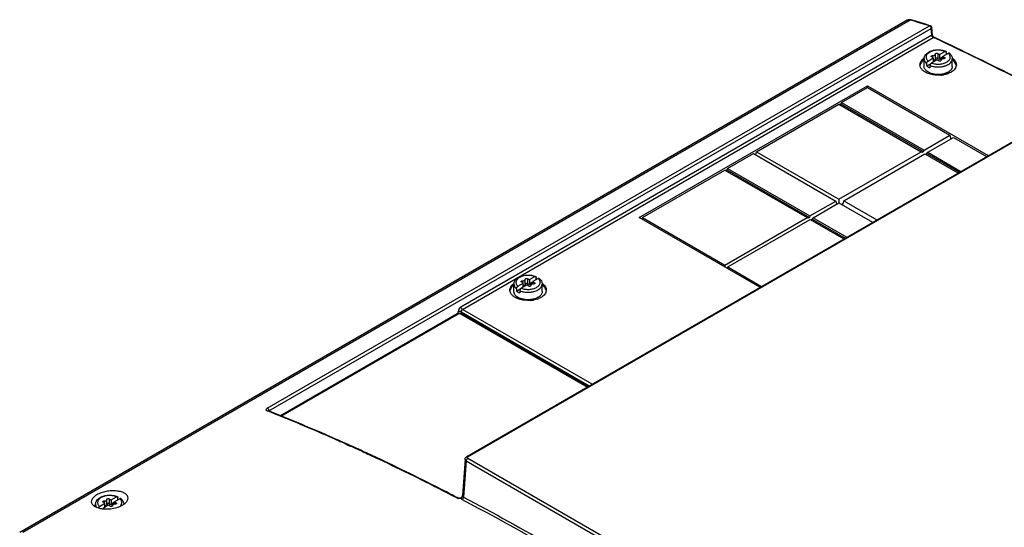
# Model space of a CAD drawing. Header units: millimetres. Extents: x 59 to 456, y 172 to 546.
# Tile 13 of 14: x 73 to 317, y 420 to 546. Entities that reach past the tile are written whole.
import ezdxf

# ---------------------------------------------------------------- set-up
doc = ezdxf.new("R2010")
doc.units = ezdxf.units.MM
doc.header["$LTSCALE"] = 46.725481
doc.layers.get('0').update_dxf_attribs({"linetype": 'CONTINUOUS'})

msp = doc.modelspace()

# ---------------------------------------------------------------- linework, layer by layer
at = {"color": 7, "linetype": 'Continuous'}
for p, q in [((293.12, 546.05), (73.11, 419.02)), ((293.92, 546.09), (73.88, 419.05)), ((134.5, 449.85), (298.7, 544.65)), ((293.12, 546.05), (293.92, 546.09)), ((294.1, 546.04), (293.92, 546.09)), ((298.98, 544.66), (299.25, 544.26)), ((134.91, 449.23), (299.11, 544.03)), ((299.24, 542.33), (182.52, 474.94)), ((299.24, 542.33), (299.11, 544.03)), ((299.4, 542.35), (299.25, 544.26)), ((182.87, 474.34), (299.6, 541.73)), ((299.69, 541.94), (299.69, 541.94)), ((299.45, 537.28), (299.45, 536.88)), ((300.17, 537.68), (300.17, 537.7)), ((300.17, 536.46), (300.17, 537.68)), ((300.73, 537.78), (300.73, 536.55)), ((301.19, 537.58), (302.49, 538.33)), ((303.34, 537.84), (302.04, 537.09)), ((297.34, 534.6), (297.34, 536.48)), ((298, 534.73), (299.08, 535.35)), ((298.34, 535.93), (299.64, 536.69)), ((300.49, 536.2), (299.19, 535.44)), ((301.22, 536.59), (302.04, 537.06)), ((301.52, 536.09), (301.52, 536.08)), ((301.52, 536.08), (301.52, 536.08)), ((301.71, 536.65), (301.71, 536.4)), ((302.38, 536.82), (302.38, 536.52)), ((304.34, 534.6), (304.34, 536.48)), ((183.94, 437.84), (349.34, 533.33)), ((184.19, 437.82), (349.59, 533.31)), ((226.69, 497.12), (283.3, 529.81)), ((283.3, 529.34), (283.3, 529.81)), ((283.3, 529.81), (313.27, 512.51)), ((276.91, 525.64), (283.3, 529.34)), ((283.3, 529.34), (303.74, 517.54)), ((255.8, 513.45), (276.2, 525.23)), ((276.2, 525.23), (296.63, 513.43)), ((276.7, 525.31), (276.38, 525.13)), ((276.91, 525.64), (276.7, 525.31)), ((276.7, 525.31), (297.19, 513.48)), ((276.91, 525.64), (297.34, 513.84)), ((297.34, 513.84), (303.74, 517.54)), ((298.26, 513.31), (304.66, 517.01)), ((303.74, 517.54), (303.96, 516.6)), ((304.66, 517.01), (312.86, 512.27)), ((248.62, 509.31), (255.02, 513.01)), ((255.02, 513.01), (275.46, 501.21)), ((255.61, 512.67), (255.8, 513.45)), ((255.8, 513.45), (276.23, 501.66)), ((276.23, 501.66), (296.63, 513.43)), ((277.44, 501.29), (297.55, 512.9)), ((296.84, 513.27), (296.63, 513.43)), ((297.19, 513.48), (296.84, 513.27)), ((297.34, 513.84), (297.19, 513.48)), ((297.55, 512.9), (305.75, 508.17)), ((297.74, 512.8), (298.05, 512.98)), ((298.05, 512.98), (298.26, 513.31)), ((306.07, 508.35), (298.05, 512.98)), ((298.26, 513.31), (306.46, 508.58)), ((227.51, 497.12), (247.91, 508.9)), ((247.91, 508.9), (268.35, 497.1)), ((248.41, 508.98), (248.1, 508.8)), ((248.62, 509.31), (248.41, 508.98)), ((248.41, 508.98), (268.91, 497.15)), ((248.62, 509.31), (269.06, 497.51)), ((269.06, 497.51), (275.46, 501.21)), ((269.83, 497.06), (276.23, 500.76)), ((275.46, 501.21), (275.65, 500.42)), ((276.23, 501.66), (276.23, 500.76)), ((276.23, 500.76), (284.58, 495.94)), ((276.91, 500.37), (277.26, 500.58)), ((277.18, 500.21), (277.44, 501.29)), ((277.44, 501.29), (285.64, 496.55)), ((277.12, 500.25), (277.2, 500.29)), ((256.66, 479.82), (226.69, 497.12)), ((227.41, 496.71), (227.51, 497.12)), ((227.51, 497.12), (247.95, 485.33)), ((247.95, 485.33), (268.35, 497.1)), ((248.73, 484.88), (269.13, 496.66)), ((268.56, 496.94), (268.35, 497.1)), ((268.91, 497.15), (268.56, 496.94)), ((269.06, 497.51), (268.91, 497.15)), ((269.13, 496.66), (277.47, 491.84)), ((269.63, 496.73), (269.31, 496.55)), ((269.83, 497.06), (269.63, 496.73)), ((269.63, 496.73), (277.79, 492.02)), ((269.83, 497.06), (278.18, 492.25)), ((247.95, 485.33), (247.95, 484.85)), ((248.63, 484.46), (248.73, 484.88)), ((248.73, 484.88), (257.07, 480.06)), ((197.77, 481.43), (197.77, 481.03)), ((198.48, 481.83), (198.48, 481.85)), ((198.48, 480.61), (198.48, 481.83)), ((199.05, 481.93), (199.05, 480.71)), ((199.51, 481.73), (200.81, 482.48)), ((199.54, 480.75), (200.35, 481.21)), ((201.66, 481.99), (200.35, 481.24)), ((200.7, 480.98), (200.7, 480.67)), ((195.66, 478.75), (195.66, 480.63)), ((196.32, 478.88), (197.39, 479.51)), ((196.66, 480.08), (197.96, 480.84)), ((198.81, 480.35), (197.5, 479.59)), ((199.83, 480.25), (199.83, 480.23)), ((199.83, 480.24), (199.83, 480.23)), ((200.03, 480.8), (200.03, 480.55)), ((202.66, 478.75), (202.66, 480.63)), ((181.84, 473.31), (181.84, 473.73)), ((182.54, 473.73), (182.54, 473.31)), ((182.54, 473.73), (214.32, 455.38)), ((215.02, 455.78), (182.87, 474.34)), ((181.61, 473.25), (137.76, 447.94)), ((137.96, 447.85), (181.91, 473.22)), ((182.47, 473.22), (213.85, 455.11)), ((214.02, 455.21), (182.77, 473.25)), ((134.73, 449.2), (134.69, 449.22)), ((134.91, 449.23), (134.91, 449.12)), ((134.68, 449.09), (134.49, 449.17)), ((134.68, 449.09), (134.49, 449.17)), ((134.8, 449.17), (134.73, 449.2)), ((134.8, 449.17), (134.73, 449.2)), ((152.75, 441.49), (152.14, 441.76)), ((152.75, 441.44), (152.15, 441.72)), ((152.8, 441.61), (152.19, 441.88)), ((152.81, 441.56), (152.2, 441.84)), ((155.15, 440.42), (154.33, 440.79)), ((155.15, 440.34), (154.34, 440.72)), ((155.2, 440.53), (154.39, 440.9)), ((155.21, 440.46), (154.4, 440.83)), ((159.21, 438.56), (159.06, 438.63)), ((159.22, 438.47), (159.07, 438.54)), ((159.27, 438.68), (159.12, 438.74)), ((159.28, 438.59), (159.13, 438.66)), ((183.54, 437.25), (182.87, 428.19)), ((183.84, 436.82), (183.54, 437.25)), ((271.64, 386.92), (184.19, 437.41)), ((183.84, 436.82), (183.16, 427.75)), ((183.84, 436.82), (271.29, 386.33)), ((94.75, 427.25), (94.75, 427.27)), ((94.75, 426.03), (94.75, 427.25)), ((95.32, 427.35), (95.32, 426.12)), ((95.77, 427.15), (97.08, 427.9)), ((97.93, 427.41), (96.62, 426.66)), ((181.73, 427.62), (181.73, 427.62)), ((182.87, 428.19), (182.85, 428.09)), ((182.87, 428.19), (182.87, 428.19)), ((91.93, 425.51), (91.93, 426.05)), ((92.92, 425.5), (94.23, 426.26)), ((95.08, 425.77), (93.77, 425.01)), ((94.03, 426.85), (94.03, 426.45)), ((95.81, 426.16), (96.62, 426.63)), ((96.1, 425.66), (96.1, 425.65)), ((96.1, 425.65), (96.1, 425.65)), ((96.3, 426.22), (96.3, 425.97)), ((96.97, 426.39), (96.97, 426.09))]:
    msp.add_line(p, q, dxfattribs=at)
for points in [[(294.13, 546.13), (293.9, 546.18), (293.44, 546.17), (293.12, 546.05)], [(298.9, 544.7), (297.48, 545.13), (295.59, 545.7), (294.13, 546.13)], [(299.69, 541.94), (299.62, 541.98), (299.43, 542.23), (299.4, 542.35)], [(182.64, 427.62), (182.61, 427.6), (182.14, 427.53), (181.73, 427.62)], [(182.85, 428.09), (182.64, 427.61), (182.64, 427.61)]]:
    msp.add_lwpolyline(points, dxfattribs=at)
for centre, radius, start, end in [((198.23, 219.14), 340.66, 72.848, 73.6559), ((298.55, 544.29), 0.392, 63.5036, 68.743), ((298.75, 544.22), 0.5, 62.8637, 72.8446), ((299.14, 542.52), 0.909, 299.9909, 302.4893), ((299.19, 542.44), 0.812, 302.4251, 307.8037), ((297.91, 534.59), 1.57, 164.9729, 169.7008), ((299.44, 533.3), 3.61, 122.8316, 128.2744), ((298.51, 536.48), 1.16, 179.6415, 180.0007), ((301.42, 536.08), 0.0994, 359.1581, 359.9738), ((300.99, 539.59), 5.12, 282.749, 286.1234), ((301.65, 537.93), 3.33, 299.4507, 299.9991), ((302.32, 533.4), 3.48, 51.6292, 54.8875), ((300.89, 539.73), 7.32, 275.0651, 281.6204), ((301.03, 537.56), 4.96, 284.2503, 286.3962), ((301.32, 538.1), 5.63, 288.7823, 292.5153), ((196.23, 478.74), 1.57, 164.9729, 169.7008), ((197.76, 477.45), 3.61, 122.8316, 128.2744), ((196.82, 480.63), 1.16, 179.6415, 180.0007), ((199.74, 480.23), 0.0994, 359.1581, 359.9738), ((199.97, 482.08), 3.33, 299.4507, 299.9991), ((200.64, 477.55), 3.48, 51.6292, 54.8875), ((199.2, 483.88), 7.32, 275.0651, 281.6204), ((199.35, 481.71), 4.96, 284.2503, 286.3962), ((199.64, 482.25), 5.63, 288.7823, 292.5153), ((134.65, 448.99), 0.224, 68.4773, 78.7528), ((134.36, 449.21), 0.542, 1.7956, 7.2275), ((-44.4, -1.26), 484.67, 65.7922, 65.9974), ((-44.04, -0.98), 484.39, 65.8168, 66.0221), ((-46.71, -6.39), 490.29, 65.3793, 65.6873), ((-46.98, -7.48), 491.53, 65.2094, 65.7114), ((-48.35, -9.97), 494.23, 65.1856, 65.3794), ((182.12, 428.97), 1.53, 253.38, 259.6136), ((93.85, 423.1), 3.31, 125.9913, 130.9052), ((93.09, 426.05), 1.16, 179.6415, 180.0007), ((94.48, 432.23), 7.36, 261.5351, 264.2047), ((95.14, 428.59), 3.83, 249.1244, 252.0908), ((96, 425.65), 0.0994, 359.1581, 359.9738), ((97.43, 426.05), 1.5, 0.0003, 2.3028)]:
    msp.add_arc(centre, radius, start, end, dxfattribs=at)
for centre, major_axis, ratio, start_param, end_param in [((301.34, 549.58), (-0.49, 22.11), 0.022659, -4.139271, -4.085326), ((300.84, 518.18), (-2.44, 110.57), 0.022659, -1.394968, -1.389891), ((300.84, 518.18), (-2.44, 110.57), 0.022659, 1.414735, 1.420045), ((300.84, 518.18), (2.51, 107.71), 0.022657, 1.416106, 1.421416), ((298.96, 548.2), (-0.49, 22.11), 0.022659, -2.171614, -2.11907), ((302.72, 548.79), (0.5, 21.54), 0.022657, -4.1379, -4.103816), ((199.66, 493.73), (-0.49, 22.11), 0.022659, -4.139271, -4.085326), ((201.04, 492.94), (0.5, 21.54), 0.022657, -4.1379, -4.103816), ((199.16, 462.33), (-2.44, 110.57), 0.022659, -1.394968, -1.389891), ((199.16, 462.33), (-2.44, 110.57), 0.022659, 1.414735, 1.420045), ((199.16, 462.33), (2.51, 107.71), 0.022657, 1.416106, 1.421416), ((197.28, 492.36), (-0.49, 22.11), 0.022659, -2.171614, -2.11907), ((95.43, 407.75), (-2.44, 110.57), 0.022659, -1.394968, -1.389891), ((93.55, 437.77), (-0.49, 22.11), 0.022659, -2.171614, -2.11907), ((95.93, 439.15), (-0.49, 22.11), 0.022659, -4.139271, -4.085326), ((97.31, 438.36), (0.5, 21.54), 0.022657, -4.1379, -4.103816)]:
    msp.add_ellipse(centre, major_axis=major_axis, ratio=ratio, start_param=start_param, end_param=end_param, dxfattribs=at)
for points, knots in [([(294.13, 546.13), (294.11, 546.14), (294.04, 546.15), (293.97, 546.12), (293.92, 546.09)], [0, 0, 0, 0, 0.218355, 1, 1, 1, 1]), ([(298.7, 544.65), (298.71, 544.67), (298.78, 544.7), (298.85, 544.71), (298.9, 544.7)], [0, 0, 0, 0, 0.293174, 1, 1, 1, 1]), ([(298.73, 544.64), (298.75, 544.63), (298.86, 544.56), (298.94, 544.46), (298.99, 544.38)], [0, 0, 0, 0, 0.225973, 1, 1, 1, 1]), ([(299.11, 544.03), (299.13, 544.04), (299.21, 544.1), (299.26, 544.19), (299.25, 544.26)], [0, 0, 0, 0, 0.290505, 1, 1, 1, 1]), ([(299.24, 542.33), (299.24, 542.31), (299.25, 542.24), (299.27, 542.16), (299.29, 542.11)], [0, 0, 0, 0, 0.221816, 1, 1, 1, 1]), ([(299.4, 542.35), (299.4, 542.37), (299.39, 542.4), (299.33, 542.38), (299.31, 542.37), (299.29, 542.36)], [0, 0, 0, 0, 0.327509, 0.571321, 1, 1, 1, 1]), ([(299.35, 542.13), (299.34, 542.15), (299.31, 542.22), (299.29, 542.3), (299.29, 542.36)], [0, 0, 0, 0, 0.265224, 1, 1, 1, 1]), ([(299.69, 541.79), (299.66, 541.81), (299.52, 541.89), (299.4, 542.02), (299.35, 542.13)], [0, 0, 0, 0, 0.236694, 1, 1, 1, 1]), ([(299.69, 541.94), (302.62, 540.55), (314.26, 534.95), (325.79, 529.15), (334.35, 524.68)], [0, 0, 0, 0, 0.251974, 1, 1, 1, 1]), ([(299.69, 541.94), (299.71, 541.93), (299.77, 541.88), (299.72, 541.82), (299.69, 541.79)], [0, 0, 0, 0, 0.420036, 1, 1, 1, 1]), ([(334.21, 524.6), (331.39, 526.07), (319.96, 531.97), (308.42, 537.64), (299.69, 541.79)], [0, 0, 0, 0, 0.248028, 1, 1, 1, 1]), ([(297.34, 536.48), (297.34, 536.56), (297.35, 536.73), (297.42, 536.98), (297.52, 537.21), (297.7, 537.51), (298.02, 537.85), (298.33, 538.06), (298.5, 538.15)], [0, 0, 0, 0, 0.118068, 0.23662, 0.356448, 0.478243, 0.730636, 1, 1, 1, 1]), ([(298.74, 538.13), (298.63, 538.06), (298.46, 537.95), (298.26, 537.78), (298.1, 537.61), (297.95, 537.38), (297.84, 537.08), (297.83, 536.77), (297.92, 536.47), (298.09, 536.18), (298.25, 536.01), (298.34, 535.93)], [0, 0, 0, 0, 0.149812, 0.219578, 0.285956, 0.409334, 0.523428, 0.633605, 0.746257, 0.867106, 1, 1, 1, 1]), ([(298.5, 538.15), (298.8, 538.32), (299.3, 538.51), (300, 538.66), (300.56, 538.71), (301.13, 538.71), (301.86, 538.64), (302.4, 538.5), (302.73, 538.37)], [0, 0, 0, 0, 0.236625, 0.363002, 0.492494, 0.623056, 0.752535, 1, 1, 1, 1]), ([(302.49, 538.33), (302.2, 538.45), (301.55, 538.6), (300.56, 538.64), (299.74, 538.52), (299.14, 538.33), (298.87, 538.2), (298.74, 538.13)], [0, 0, 0, 0, 0.248082, 0.510267, 0.766868, 0.887357, 1, 1, 1, 1]), ([(299.14, 537.1), (299.14, 537.12), (299.14, 537.14), (299.16, 537.17), (299.19, 537.2), (299.21, 537.22), (299.23, 537.23)], [0, 0, 0, 0, 0.217777, 0.450899, 0.710302, 1, 1, 1, 1]), ([(299.3, 536.95), (299.27, 536.96), (299.23, 536.98), (299.18, 537.01), (299.15, 537.05), (299.14, 537.09), (299.14, 537.1)], [0, 0, 0, 0, 0.302894, 0.568652, 0.796839, 1, 1, 1, 1]), ([(299.23, 537.23), (299.26, 537.24), (299.33, 537.27), (299.41, 537.28), (299.45, 537.28)], [0, 0, 0, 0, 0.474453, 1, 1, 1, 1]), ([(299.45, 537.28), (299.54, 537.28), (299.71, 537.29), (299.92, 537.36), (300.04, 537.45), (300.11, 537.52), (300.16, 537.6), (300.17, 537.65), (300.17, 537.68)], [0, 0, 0, 0, 0.305894, 0.582933, 0.704095, 0.812324, 0.909454, 1, 1, 1, 1]), ([(300.17, 537.7), (300.17, 537.71), (300.17, 537.73), (300.19, 537.76), (300.22, 537.79), (300.24, 537.81), (300.25, 537.82)], [0, 0, 0, 0, 0.217787, 0.450978, 0.710339, 1, 1, 1, 1]), ([(300.25, 537.82), (300.29, 537.84), (300.37, 537.87), (300.51, 537.87), (300.63, 537.85), (300.7, 537.81), (300.73, 537.78)], [0, 0, 0, 0, 0.247611, 0.52097, 0.782437, 1, 1, 1, 1]), ([(300.73, 537.78), (300.78, 537.72), (300.93, 537.63), (301.1, 537.59), (301.19, 537.58)], [0, 0, 0, 0, 0.45555, 1, 1, 1, 1]), ([(302.49, 538.33), (302.52, 538.34), (302.56, 538.36), (302.62, 538.38), (302.68, 538.38), (302.72, 538.38), (302.73, 538.37)], [0, 0, 0, 0, 0.284308, 0.543258, 0.77946, 1, 1, 1, 1]), ([(302.73, 538.37), (302.75, 538.36), (302.79, 538.34), (302.83, 538.28), (302.86, 538.21), (302.86, 538.16), (302.87, 538.13)], [0, 0, 0, 0, 0.220143, 0.452134, 0.709929, 1, 1, 1, 1]), ([(302.94, 535.65), (303.06, 535.72), (303.22, 535.83), (303.42, 536), (303.58, 536.17), (303.73, 536.4), (303.84, 536.7), (303.85, 537.01), (303.77, 537.31), (303.59, 537.6), (303.43, 537.76), (303.34, 537.84)], [0, 0, 0, 0, 0.149812, 0.219578, 0.285956, 0.409334, 0.523428, 0.633605, 0.746257, 0.867106, 1, 1, 1, 1]), ([(303.62, 537.86), (303.6, 537.87), (303.56, 537.89), (303.49, 537.9), (303.42, 537.88), (303.37, 537.86), (303.34, 537.84)], [0, 0, 0, 0, 0.215791, 0.445388, 0.704682, 1, 1, 1, 1]), ([(303.62, 537.86), (303.73, 537.77), (303.93, 537.57), (304.16, 537.24), (304.31, 536.87), (304.34, 536.61), (304.34, 536.48)], [0, 0, 0, 0, 0.261951, 0.513325, 0.758153, 1, 1, 1, 1]), ([(296.33, 534.98), (296.33, 535.26), (296.5, 535.88), (296.94, 536.34), (297.2, 536.54)], [0, 0, 0, 0, 0.462251, 1, 1, 1, 1]), ([(298.35, 532.84), (298.06, 532.95), (297.53, 533.2), (296.88, 533.71), (296.45, 534.31), (296.34, 534.76), (296.33, 534.98)], [0, 0, 0, 0, 0.299202, 0.562998, 0.792699, 1, 1, 1, 1]), ([(297.21, 536.13), (297.1, 536.05), (296.75, 535.74), (296.48, 535.33), (296.39, 535)], [0, 0, 0, 0, 0.277055, 1, 1, 1, 1]), ([(297.34, 536.49), (297.34, 536.38), (297.37, 536.17), (297.5, 535.86), (297.71, 535.56), (297.89, 535.39), (297.99, 535.31)], [0, 0, 0, 0, 0.227296, 0.464733, 0.720597, 1, 1, 1, 1]), ([(297.99, 535.31), (297.98, 535.37), (298, 535.49), (298.08, 535.67), (298.19, 535.82), (298.29, 535.9), (298.34, 535.93)], [0, 0, 0, 0, 0.239452, 0.502642, 0.764076, 1, 1, 1, 1]), ([(298, 534.73), (298.11, 534.64), (298.37, 534.46), (298.65, 534.33), (298.8, 534.27)], [0, 0, 0, 0, 0.479659, 1, 1, 1, 1]), ([(299.19, 535.44), (299.14, 535.41), (299.04, 535.33), (298.92, 535.18), (298.84, 535.01), (298.82, 534.89), (298.82, 534.83)], [0, 0, 0, 0, 0.237506, 0.500589, 0.763686, 1, 1, 1, 1]), ([(298.82, 534.83), (299.06, 534.73), (299.59, 534.57), (300.42, 534.45), (301.28, 534.45), (301.84, 534.54), (302.12, 534.6)], [0, 0, 0, 0, 0.237599, 0.490086, 0.747696, 1, 1, 1, 1]), ([(299.19, 535.44), (299.48, 535.33), (300.13, 535.17), (301.12, 535.13), (301.94, 535.25), (302.54, 535.45), (302.81, 535.58), (302.94, 535.65)], [0, 0, 0, 0, 0.248082, 0.510267, 0.766868, 0.887357, 1, 1, 1, 1]), ([(299.64, 536.69), (299.62, 536.75), (299.54, 536.83), (299.42, 536.91), (299.34, 536.94), (299.3, 536.95)], [0, 0, 0, 0, 0.441885, 0.707388, 1, 1, 1, 1]), ([(300.17, 536.46), (300.17, 536.43), (300.16, 536.39), (300.13, 536.32), (300.08, 536.26), (300, 536.19), (299.85, 536.11), (299.72, 536.08), (299.65, 536.07)], [0, 0, 0, 0, 0.095241, 0.195251, 0.303646, 0.422621, 0.69305, 1, 1, 1, 1]), ([(300.25, 536.59), (300.24, 536.59), (300.22, 536.57), (300.19, 536.54), (300.17, 536.51), (300.17, 536.48), (300.17, 536.47)], [0, 0, 0, 0, 0.289378, 0.54881, 0.782211, 1, 1, 1, 1]), ([(300.73, 536.55), (300.7, 536.58), (300.63, 536.62), (300.51, 536.65), (300.37, 536.64), (300.29, 536.61), (300.25, 536.59)], [0, 0, 0, 0, 0.217563, 0.47903, 0.752389, 1, 1, 1, 1]), ([(300.95, 536), (300.9, 536.05), (300.75, 536.14), (300.58, 536.19), (300.49, 536.2)], [0, 0, 0, 0, 0.45555, 1, 1, 1, 1]), ([(301.71, 536.4), (301.62, 536.37), (301.44, 536.34), (301.17, 536.35), (300.92, 536.41), (300.78, 536.5), (300.73, 536.55)], [0, 0, 0, 0, 0.26169, 0.533718, 0.787188, 1, 1, 1, 1]), ([(301.43, 535.96), (301.39, 535.94), (301.31, 535.91), (301.17, 535.9), (301.05, 535.93), (300.98, 535.97), (300.95, 536)], [0, 0, 0, 0, 0.247611, 0.52097, 0.782437, 1, 1, 1, 1]), ([(301.22, 536.59), (301.31, 536.59), (301.47, 536.59), (301.63, 536.62), (301.71, 536.65)], [0, 0, 0, 0, 0.511346, 1, 1, 1, 1]), ([(301.52, 536.08), (301.52, 536.07), (301.51, 536.04), (301.49, 536.01), (301.46, 535.98), (301.44, 535.96), (301.43, 535.96)], [0, 0, 0, 0, 0.217789, 0.45119, 0.710622, 1, 1, 1, 1]), ([(302.23, 536.5), (302.14, 536.5), (301.97, 536.48), (301.76, 536.41), (301.64, 536.33), (301.57, 536.26), (301.53, 536.18), (301.52, 536.12), (301.52, 536.09)], [0, 0, 0, 0, 0.305894, 0.582933, 0.704095, 0.812324, 0.909454, 1, 1, 1, 1]), ([(301.71, 536.65), (301.76, 536.67), (301.87, 536.68), (301.98, 536.66), (302.04, 536.64)], [0, 0, 0, 0, 0.502585, 1, 1, 1, 1]), ([(301.82, 536.43), (301.81, 536.42), (301.77, 536.42), (301.74, 536.41), (301.71, 536.4)], [0, 0, 0, 0, 0.258109, 1, 1, 1, 1]), ([(302.04, 537.09), (302.06, 537.03), (302.14, 536.94), (302.26, 536.87), (302.34, 536.84), (302.38, 536.82)], [0, 0, 0, 0, 0.441885, 0.707388, 1, 1, 1, 1]), ([(302.45, 536.55), (302.42, 536.53), (302.35, 536.5), (302.27, 536.5), (302.23, 536.5)], [0, 0, 0, 0, 0.474453, 1, 1, 1, 1]), ([(302.38, 536.82), (302.41, 536.82), (302.45, 536.8), (302.5, 536.76), (302.53, 536.72), (302.54, 536.69), (302.54, 536.67)], [0, 0, 0, 0, 0.302894, 0.568652, 0.796839, 1, 1, 1, 1]), ([(302.41, 534.67), (302.49, 534.7), (302.79, 534.79), (303.08, 534.92), (303.29, 535.03)], [0, 0, 0, 0, 0.261611, 1, 1, 1, 1]), ([(302.54, 536.67), (302.54, 536.66), (302.54, 536.64), (302.52, 536.6), (302.49, 536.57), (302.47, 536.56), (302.45, 536.55)], [0, 0, 0, 0, 0.217777, 0.450899, 0.710302, 1, 1, 1, 1]), ([(303.32, 535.05), (303.47, 535.14), (303.75, 535.33), (304.08, 535.68), (304.26, 536.01), (304.33, 536.28), (304.34, 536.41), (304.34, 536.48)], [0, 0, 0, 0, 0.289591, 0.548631, 0.781637, 0.891838, 1, 1, 1, 1]), ([(305.35, 534.98), (305.34, 534.63), (305.03, 533.86), (304.4, 533.38), (304.03, 533.17)], [0, 0, 0, 0, 0.449551, 1, 1, 1, 1]), ([(304.48, 536.55), (304.74, 536.34), (305.18, 535.89), (305.35, 535.26), (305.35, 534.98)], [0, 0, 0, 0, 0.537594, 1, 1, 1, 1]), ([(305.31, 534.93), (305.28, 535.04), (305.12, 535.51), (304.78, 535.9), (304.48, 536.13)], [0, 0, 0, 0, 0.228897, 1, 1, 1, 1]), ([(302.25, 532.75), (301.98, 532.68), (301.42, 532.59), (300.56, 532.57), (299.72, 532.67), (298.94, 532.88), (298.28, 533.19), (297.83, 533.54), (297.58, 533.86), (297.44, 534.1), (297.36, 534.35), (297.34, 534.52), (297.34, 534.6)], [0, 0, 0, 0, 0.144474, 0.292988, 0.43951, 0.578262, 0.704524, 0.815599, 0.865614, 0.912428, 0.956855, 1, 1, 1, 1]), ([(301.53, 532.44), (301.26, 532.41), (300.18, 532.38), (299.1, 532.55), (298.35, 532.84)], [0, 0, 0, 0, 0.257891, 1, 1, 1, 1]), ([(303.13, 532.77), (303.07, 532.75), (302.81, 532.66), (302.56, 532.6), (302.36, 532.56)], [0, 0, 0, 0, 0.244881, 1, 1, 1, 1]), ([(303.32, 533.17), (303.25, 533.13), (302.97, 532.98), (302.66, 532.87), (302.43, 532.8)], [0, 0, 0, 0, 0.23772, 1, 1, 1, 1]), ([(303.78, 533.51), (303.75, 533.48), (303.6, 533.35), (303.44, 533.25), (303.32, 533.17)], [0, 0, 0, 0, 0.239287, 1, 1, 1, 1]), ([(304.03, 533.17), (303.99, 533.14), (303.8, 533.04), (303.62, 532.96), (303.47, 532.9)], [0, 0, 0, 0, 0.242555, 1, 1, 1, 1]), ([(304.34, 534.6), (304.34, 534.5), (304.32, 534.31), (304.21, 534.02), (304.03, 533.75), (303.87, 533.58), (303.78, 533.51)], [0, 0, 0, 0, 0.229782, 0.468542, 0.723664, 1, 1, 1, 1]), ([(195.66, 480.63), (195.66, 480.72), (195.67, 480.88), (195.74, 481.13), (195.84, 481.37), (196.02, 481.67), (196.34, 482), (196.65, 482.21), (196.82, 482.31)], [0, 0, 0, 0, 0.118068, 0.23662, 0.356448, 0.478243, 0.730636, 1, 1, 1, 1]), ([(197.06, 482.28), (196.94, 482.21), (196.78, 482.1), (196.58, 481.93), (196.42, 481.76), (196.27, 481.53), (196.16, 481.23), (196.15, 480.92), (196.23, 480.62), (196.41, 480.33), (196.57, 480.16), (196.66, 480.08)], [0, 0, 0, 0, 0.149812, 0.219578, 0.285956, 0.409334, 0.523428, 0.633605, 0.746257, 0.867106, 1, 1, 1, 1]), ([(196.82, 482.31), (197.12, 482.47), (197.62, 482.67), (198.32, 482.81), (198.88, 482.87), (199.44, 482.87), (200.18, 482.79), (200.72, 482.65), (201.05, 482.52)], [0, 0, 0, 0, 0.236625, 0.363002, 0.492494, 0.623056, 0.752535, 1, 1, 1, 1]), ([(200.81, 482.48), (200.52, 482.6), (199.87, 482.76), (198.88, 482.8), (198.06, 482.67), (197.46, 482.48), (197.19, 482.35), (197.06, 482.28)], [0, 0, 0, 0, 0.248082, 0.510267, 0.766868, 0.887357, 1, 1, 1, 1]), ([(197.46, 481.26), (197.46, 481.27), (197.46, 481.29), (197.48, 481.32), (197.51, 481.35), (197.53, 481.37), (197.55, 481.38)], [0, 0, 0, 0, 0.217777, 0.450899, 0.710302, 1, 1, 1, 1]), ([(197.62, 481.1), (197.59, 481.11), (197.55, 481.13), (197.5, 481.16), (197.47, 481.21), (197.46, 481.24), (197.46, 481.26)], [0, 0, 0, 0, 0.302894, 0.568652, 0.796839, 1, 1, 1, 1]), ([(197.55, 481.38), (197.58, 481.4), (197.65, 481.42), (197.73, 481.43), (197.77, 481.43)], [0, 0, 0, 0, 0.474453, 1, 1, 1, 1]), ([(197.96, 480.84), (197.94, 480.9), (197.86, 480.98), (197.74, 481.06), (197.66, 481.09), (197.62, 481.1)], [0, 0, 0, 0, 0.441885, 0.707388, 1, 1, 1, 1]), ([(197.77, 481.43), (197.86, 481.43), (198.03, 481.45), (198.24, 481.52), (198.36, 481.6), (198.43, 481.67), (198.47, 481.75), (198.48, 481.81), (198.48, 481.83)], [0, 0, 0, 0, 0.305894, 0.582933, 0.704095, 0.812324, 0.909454, 1, 1, 1, 1]), ([(198.48, 481.85), (198.48, 481.86), (198.49, 481.88), (198.51, 481.92), (198.53, 481.95), (198.56, 481.96), (198.57, 481.97)], [0, 0, 0, 0, 0.217787, 0.450978, 0.710339, 1, 1, 1, 1]), ([(198.57, 481.97), (198.61, 481.99), (198.69, 482.02), (198.83, 482.03), (198.95, 482), (199.02, 481.96), (199.05, 481.93)], [0, 0, 0, 0, 0.247611, 0.52097, 0.782437, 1, 1, 1, 1]), ([(199.05, 481.93), (199.1, 481.88), (199.25, 481.78), (199.42, 481.74), (199.51, 481.73)], [0, 0, 0, 0, 0.45555, 1, 1, 1, 1]), ([(200.35, 481.24), (200.38, 481.18), (200.45, 481.1), (200.58, 481.02), (200.66, 480.99), (200.7, 480.98)], [0, 0, 0, 0, 0.441885, 0.707388, 1, 1, 1, 1]), ([(200.7, 480.98), (200.73, 480.97), (200.77, 480.95), (200.82, 480.92), (200.85, 480.87), (200.86, 480.84), (200.86, 480.82)], [0, 0, 0, 0, 0.302894, 0.568652, 0.796839, 1, 1, 1, 1]), ([(200.81, 482.48), (200.83, 482.5), (200.87, 482.52), (200.94, 482.53), (201, 482.54), (201.03, 482.53), (201.05, 482.52)], [0, 0, 0, 0, 0.284308, 0.543258, 0.77946, 1, 1, 1, 1]), ([(201.05, 482.52), (201.07, 482.51), (201.11, 482.49), (201.15, 482.43), (201.18, 482.36), (201.18, 482.31), (201.18, 482.28)], [0, 0, 0, 0, 0.220143, 0.452134, 0.709929, 1, 1, 1, 1]), ([(201.26, 479.8), (201.37, 479.87), (201.54, 479.98), (201.74, 480.15), (201.9, 480.32), (202.05, 480.55), (202.16, 480.85), (202.17, 481.16), (202.08, 481.46), (201.91, 481.75), (201.75, 481.92), (201.66, 481.99)], [0, 0, 0, 0, 0.149812, 0.219578, 0.285956, 0.409334, 0.523428, 0.633605, 0.746257, 0.867106, 1, 1, 1, 1]), ([(201.94, 482.01), (201.92, 482.02), (201.88, 482.04), (201.81, 482.05), (201.74, 482.03), (201.69, 482.01), (201.66, 481.99)], [0, 0, 0, 0, 0.215791, 0.445388, 0.704682, 1, 1, 1, 1]), ([(201.94, 482.01), (202.05, 481.92), (202.24, 481.73), (202.48, 481.39), (202.62, 481.02), (202.66, 480.76), (202.66, 480.63)], [0, 0, 0, 0, 0.261951, 0.513325, 0.758153, 1, 1, 1, 1]), ([(194.65, 479.13), (194.64, 479.41), (194.82, 480.04), (195.26, 480.49), (195.52, 480.7)], [0, 0, 0, 0, 0.462251, 1, 1, 1, 1]), ([(196.67, 476.99), (196.38, 477.1), (195.85, 477.36), (195.2, 477.86), (194.77, 478.46), (194.66, 478.92), (194.65, 479.13)], [0, 0, 0, 0, 0.299202, 0.562998, 0.792699, 1, 1, 1, 1]), ([(195.52, 480.29), (195.42, 480.2), (195.07, 479.89), (194.8, 479.48), (194.71, 479.15)], [0, 0, 0, 0, 0.277055, 1, 1, 1, 1]), ([(195.66, 480.64), (195.66, 480.53), (195.69, 480.32), (195.82, 480.01), (196.02, 479.72), (196.2, 479.54), (196.3, 479.46)], [0, 0, 0, 0, 0.227296, 0.464733, 0.720597, 1, 1, 1, 1]), ([(200.57, 476.9), (200.3, 476.84), (199.73, 476.74), (198.88, 476.72), (198.04, 476.82), (197.26, 477.03), (196.6, 477.35), (196.15, 477.69), (195.9, 478.01), (195.76, 478.25), (195.68, 478.5), (195.66, 478.67), (195.66, 478.75)], [0, 0, 0, 0, 0.144474, 0.292988, 0.43951, 0.578262, 0.704524, 0.815599, 0.865614, 0.912428, 0.956855, 1, 1, 1, 1]), ([(196.3, 479.46), (196.3, 479.52), (196.32, 479.65), (196.4, 479.82), (196.51, 479.98), (196.61, 480.06), (196.66, 480.08)], [0, 0, 0, 0, 0.239452, 0.502642, 0.764076, 1, 1, 1, 1]), ([(196.32, 478.88), (196.43, 478.79), (196.69, 478.62), (196.97, 478.48), (197.12, 478.42)], [0, 0, 0, 0, 0.479659, 1, 1, 1, 1]), ([(197.5, 479.59), (197.45, 479.57), (197.36, 479.49), (197.24, 479.34), (197.16, 479.16), (197.14, 479.04), (197.13, 478.98)], [0, 0, 0, 0, 0.237506, 0.500589, 0.763686, 1, 1, 1, 1]), ([(197.13, 478.98), (197.31, 478.91), (197.67, 478.79), (198.23, 478.67), (198.83, 478.61), (199.43, 478.61), (200.03, 478.66), (200.6, 478.78), (201.13, 478.95), (201.46, 479.1), (201.61, 479.19)], [0, 0, 0, 0, 0.120119, 0.246533, 0.376956, 0.508826, 0.639497, 0.766401, 0.887201, 1, 1, 1, 1]), ([(197.5, 479.59), (197.8, 479.48), (198.45, 479.32), (199.44, 479.28), (200.26, 479.41), (200.86, 479.6), (201.13, 479.73), (201.26, 479.8)], [0, 0, 0, 0, 0.248082, 0.510267, 0.766868, 0.887357, 1, 1, 1, 1]), ([(198.48, 480.61), (198.48, 480.59), (198.48, 480.54), (198.45, 480.48), (198.4, 480.42), (198.32, 480.34), (198.17, 480.26), (198.04, 480.23), (197.97, 480.22)], [0, 0, 0, 0, 0.095241, 0.195251, 0.303646, 0.422621, 0.69305, 1, 1, 1, 1]), ([(198.57, 480.75), (198.56, 480.74), (198.53, 480.72), (198.51, 480.69), (198.49, 480.66), (198.48, 480.64), (198.48, 480.63)], [0, 0, 0, 0, 0.289378, 0.54881, 0.782211, 1, 1, 1, 1]), ([(199.05, 480.71), (199.02, 480.73), (198.95, 480.77), (198.83, 480.8), (198.69, 480.79), (198.61, 480.77), (198.57, 480.75)], [0, 0, 0, 0, 0.217563, 0.47903, 0.752389, 1, 1, 1, 1]), ([(199.27, 480.15), (199.22, 480.2), (199.07, 480.3), (198.9, 480.34), (198.81, 480.35)], [0, 0, 0, 0, 0.45555, 1, 1, 1, 1]), ([(200.03, 480.55), (199.94, 480.52), (199.76, 480.49), (199.49, 480.5), (199.24, 480.56), (199.1, 480.65), (199.05, 480.71)], [0, 0, 0, 0, 0.26169, 0.533718, 0.787188, 1, 1, 1, 1]), ([(199.75, 480.11), (199.71, 480.09), (199.63, 480.06), (199.49, 480.05), (199.37, 480.08), (199.3, 480.12), (199.27, 480.15)], [0, 0, 0, 0, 0.247611, 0.52097, 0.782437, 1, 1, 1, 1]), ([(199.54, 480.75), (199.63, 480.74), (199.79, 480.74), (199.95, 480.77), (200.03, 480.8)], [0, 0, 0, 0, 0.511346, 1, 1, 1, 1]), ([(199.83, 480.23), (199.83, 480.22), (199.83, 480.19), (199.81, 480.16), (199.78, 480.13), (199.76, 480.12), (199.75, 480.11)], [0, 0, 0, 0, 0.217789, 0.45119, 0.710622, 1, 1, 1, 1]), ([(200.55, 480.65), (200.46, 480.65), (200.29, 480.63), (200.08, 480.56), (199.96, 480.48), (199.89, 480.41), (199.84, 480.33), (199.83, 480.27), (199.83, 480.25)], [0, 0, 0, 0, 0.305894, 0.582933, 0.704095, 0.812324, 0.909454, 1, 1, 1, 1]), ([(200.03, 480.8), (200.08, 480.82), (200.19, 480.83), (200.3, 480.81), (200.35, 480.79)], [0, 0, 0, 0, 0.502585, 1, 1, 1, 1]), ([(200.14, 480.58), (200.13, 480.58), (200.09, 480.57), (200.05, 480.56), (200.03, 480.55)], [0, 0, 0, 0, 0.258109, 1, 1, 1, 1]), ([(200.77, 480.7), (200.74, 480.68), (200.67, 480.66), (200.59, 480.65), (200.55, 480.65)], [0, 0, 0, 0, 0.474453, 1, 1, 1, 1]), ([(200.86, 480.82), (200.86, 480.81), (200.86, 480.79), (200.84, 480.75), (200.81, 480.72), (200.78, 480.71), (200.77, 480.7)], [0, 0, 0, 0, 0.217777, 0.450899, 0.710302, 1, 1, 1, 1]), ([(201.63, 479.2), (201.79, 479.29), (202.07, 479.48), (202.4, 479.83), (202.58, 480.16), (202.65, 480.43), (202.66, 480.57), (202.66, 480.63)], [0, 0, 0, 0, 0.289591, 0.548631, 0.781637, 0.891838, 1, 1, 1, 1]), ([(202.66, 478.75), (202.66, 478.66), (202.63, 478.46), (202.52, 478.17), (202.34, 477.9), (202.19, 477.74), (202.1, 477.66)], [0, 0, 0, 0, 0.229782, 0.468542, 0.723664, 1, 1, 1, 1]), ([(203.67, 479.13), (203.66, 478.78), (203.35, 478.02), (202.72, 477.53), (202.35, 477.32)], [0, 0, 0, 0, 0.449551, 1, 1, 1, 1]), ([(202.8, 480.7), (203.06, 480.49), (203.5, 480.04), (203.67, 479.41), (203.67, 479.13)], [0, 0, 0, 0, 0.537594, 1, 1, 1, 1]), ([(203.62, 479.08), (203.6, 479.19), (203.44, 479.66), (203.09, 480.05), (202.8, 480.28)], [0, 0, 0, 0, 0.228897, 1, 1, 1, 1]), ([(199.85, 476.59), (199.57, 476.56), (198.5, 476.53), (197.41, 476.71), (196.67, 476.99)], [0, 0, 0, 0, 0.257891, 1, 1, 1, 1]), ([(201.45, 476.92), (201.39, 476.9), (201.13, 476.82), (200.88, 476.75), (200.68, 476.71)], [0, 0, 0, 0, 0.244881, 1, 1, 1, 1]), ([(201.63, 477.32), (201.57, 477.29), (201.29, 477.14), (200.98, 477.02), (200.75, 476.95)], [0, 0, 0, 0, 0.23772, 1, 1, 1, 1]), ([(202.1, 477.66), (202.07, 477.63), (201.92, 477.5), (201.76, 477.4), (201.63, 477.32)], [0, 0, 0, 0, 0.239287, 1, 1, 1, 1]), ([(202.35, 477.32), (202.3, 477.3), (202.12, 477.2), (201.94, 477.11), (201.79, 477.05)], [0, 0, 0, 0, 0.242555, 1, 1, 1, 1]), ([(182.03, 474.42), (182, 474.37), (181.9, 474.15), (181.84, 473.91), (181.84, 473.73)], [0, 0, 0, 0, 0.264098, 1, 1, 1, 1]), ([(182.54, 473.73), (182.44, 473.78), (182.19, 473.83), (181.94, 473.78), (181.84, 473.73)], [0, 0, 0, 0, 0.500004, 1, 1, 1, 1]), ([(182.52, 474.94), (182.47, 474.91), (182.28, 474.77), (182.12, 474.58), (182.03, 474.42)], [0, 0, 0, 0, 0.229096, 1, 1, 1, 1]), ([(182.87, 474.34), (182.77, 474.4), (182.6, 474.59), (182.52, 474.82), (182.52, 474.94)], [0, 0, 0, 0, 0.499664, 1, 1, 1, 1]), ([(182.87, 474.34), (182.82, 474.31), (182.64, 474.16), (182.54, 473.91), (182.54, 473.73)], [0, 0, 0, 0, 0.237655, 1, 1, 1, 1]), ([(182.77, 473.25), (182.6, 473.35), (182.19, 473.45), (181.78, 473.35), (181.61, 473.25)], [0, 0, 0, 0, 0.500038, 1, 1, 1, 1]), ([(181.66, 473.27), (181.68, 473.28), (181.76, 473.29), (181.85, 473.25), (181.91, 473.22)], [0, 0, 0, 0, 0.221675, 1, 1, 1, 1]), ([(182.47, 473.22), (182.39, 473.27), (182.19, 473.31), (181.99, 473.27), (181.91, 473.22)], [0, 0, 0, 0, 0.500001, 1, 1, 1, 1]), ([(182.47, 473.22), (182.49, 473.23), (182.56, 473.27), (182.65, 473.29), (182.71, 473.27)], [0, 0, 0, 0, 0.283421, 1, 1, 1, 1]), ([(134.49, 449.17), (134.41, 449.2), (134.27, 449.27), (134.13, 449.58), (134.36, 449.77), (134.5, 449.85)], [0, 0, 0, 0, 0.275604, 0.484818, 1, 1, 1, 1]), ([(134.48, 449.16), (134.49, 449.17), (134.56, 449.21), (134.64, 449.22), (134.69, 449.21)], [0, 0, 0, 0, 0.288684, 1, 1, 1, 1]), ([(134.9, 449.28), (134.89, 449.4), (134.79, 449.63), (134.6, 449.81), (134.5, 449.85)], [0, 0, 0, 0, 0.513758, 1, 1, 1, 1]), ([(152.14, 441.76), (150.69, 442.41), (144.9, 444.94), (139.07, 447.36), (134.68, 449.09)], [0, 0, 0, 0, 0.252303, 1, 1, 1, 1]), ([(152.19, 441.88), (150.74, 442.52), (144.98, 445.04), (139.17, 447.44), (134.8, 449.17)], [0, 0, 0, 0, 0.252289, 1, 1, 1, 1]), ([(181.48, 427.59), (179.62, 428.56), (172.27, 432.35), (164.82, 435.96), (159.21, 438.56)], [0, 0, 0, 0, 0.252757, 1, 1, 1, 1]), ([(181.73, 427.62), (179.86, 428.59), (172.44, 432.41), (164.93, 436.06), (159.27, 438.68)], [0, 0, 0, 0, 0.252776, 1, 1, 1, 1]), ([(183.54, 437.25), (183.55, 437.37), (183.64, 437.61), (183.83, 437.78), (183.94, 437.84)], [0, 0, 0, 0, 0.499876, 1, 1, 1, 1]), ([(183.84, 436.82), (183.84, 436.83), (183.85, 436.91), (183.87, 436.99), (183.89, 437.05)], [0, 0, 0, 0, 0.232844, 1, 1, 1, 1]), ([(184.19, 437.82), (184.17, 437.83), (184.09, 437.86), (183.99, 437.87), (183.94, 437.84)], [0, 0, 0, 0, 0.293997, 1, 1, 1, 1]), ([(184.02, 437.26), (184.03, 437.27), (184.08, 437.33), (184.14, 437.38), (184.19, 437.41)], [0, 0, 0, 0, 0.266652, 1, 1, 1, 1]), ([(184.19, 437.82), (184.14, 437.78), (184.04, 437.71), (184.04, 437.58), (184.06, 437.54)], [0, 0, 0, 0, 0.550715, 1, 1, 1, 1]), ([(184.06, 437.54), (184.07, 437.52), (184.1, 437.47), (184.15, 437.43), (184.19, 437.41)], [0, 0, 0, 0, 0.225482, 1, 1, 1, 1]), ([(92.21, 428.35), (92.01, 428.23), (91.58, 427.94), (91.04, 427.4), (90.87, 426.88), (90.87, 426.65)], [0, 0, 0, 0, 0.309825, 0.694597, 1, 1, 1, 1]), ([(91.93, 426.05), (91.93, 426.13), (91.94, 426.3), (92, 426.55), (92.11, 426.78), (92.29, 427.08), (92.61, 427.42), (92.92, 427.63), (93.08, 427.72)], [0, 0, 0, 0, 0.118068, 0.23662, 0.356448, 0.478243, 0.730636, 1, 1, 1, 1]), ([(100, 427.51), (100, 427.73), (99.85, 428.22), (99.22, 428.76), (98.31, 429.13), (97.18, 429.35), (95.9, 429.37), (94.58, 429.22), (93.33, 428.89), (92.56, 428.55), (92.21, 428.35)], [0, 0, 0, 0, 0.075061, 0.164001, 0.275536, 0.408705, 0.557298, 0.712253, 0.863208, 1, 1, 1, 1]), ([(93.33, 427.7), (93.21, 427.63), (93.04, 427.52), (92.85, 427.35), (92.69, 427.18), (92.53, 426.95), (92.43, 426.65), (92.42, 426.34), (92.5, 426.03), (92.67, 425.75), (92.83, 425.58), (92.92, 425.5)], [0, 0, 0, 0, 0.149812, 0.219578, 0.285956, 0.409334, 0.523428, 0.633605, 0.746257, 0.867106, 1, 1, 1, 1]), ([(93.08, 427.72), (93.38, 427.89), (93.88, 428.08), (94.58, 428.23), (95.15, 428.28), (95.71, 428.28), (96.45, 428.21), (96.98, 428.07), (97.32, 427.94)], [0, 0, 0, 0, 0.236625, 0.363002, 0.492494, 0.623056, 0.752535, 1, 1, 1, 1]), ([(97.08, 427.9), (96.78, 428.02), (96.14, 428.17), (95.15, 428.21), (94.33, 428.09), (93.73, 427.9), (93.46, 427.77), (93.33, 427.7)], [0, 0, 0, 0, 0.248082, 0.510267, 0.766868, 0.887357, 1, 1, 1, 1]), ([(94.03, 426.85), (94.13, 426.85), (94.3, 426.86), (94.5, 426.93), (94.63, 427.02), (94.7, 427.09), (94.74, 427.17), (94.75, 427.22), (94.75, 427.25)], [0, 0, 0, 0, 0.305894, 0.582933, 0.704095, 0.812324, 0.909454, 1, 1, 1, 1]), ([(94.75, 427.27), (94.75, 427.28), (94.76, 427.3), (94.77, 427.33), (94.8, 427.36), (94.83, 427.38), (94.84, 427.39)], [0, 0, 0, 0, 0.217787, 0.450978, 0.710339, 1, 1, 1, 1]), ([(94.84, 427.39), (94.88, 427.41), (94.96, 427.44), (95.09, 427.44), (95.22, 427.42), (95.29, 427.38), (95.32, 427.35)], [0, 0, 0, 0, 0.247611, 0.52097, 0.782437, 1, 1, 1, 1]), ([(95.32, 427.35), (95.37, 427.29), (95.52, 427.2), (95.68, 427.16), (95.77, 427.15)], [0, 0, 0, 0, 0.45555, 1, 1, 1, 1]), ([(97.08, 427.9), (97.1, 427.91), (97.14, 427.93), (97.2, 427.95), (97.26, 427.95), (97.3, 427.95), (97.32, 427.94)], [0, 0, 0, 0, 0.284308, 0.543258, 0.77946, 1, 1, 1, 1]), ([(97.32, 427.94), (97.34, 427.93), (97.38, 427.91), (97.42, 427.85), (97.44, 427.78), (97.45, 427.73), (97.45, 427.7)], [0, 0, 0, 0, 0.220143, 0.452134, 0.709929, 1, 1, 1, 1]), ([(98.21, 427.43), (98.19, 427.44), (98.15, 427.46), (98.08, 427.47), (98, 427.45), (97.95, 427.43), (97.93, 427.41)], [0, 0, 0, 0, 0.215791, 0.445388, 0.704682, 1, 1, 1, 1]), ([(98.08, 425.65), (98.14, 425.71), (98.24, 425.85), (98.36, 426.07), (98.42, 426.31), (98.43, 426.54), (98.38, 426.78), (98.28, 427.01), (98.13, 427.22), (98, 427.35), (97.93, 427.41)], [0, 0, 0, 0, 0.133067, 0.257171, 0.375036, 0.490303, 0.607042, 0.729068, 0.859414, 1, 1, 1, 1]), ([(98.21, 427.43), (98.31, 427.34), (98.5, 427.15), (98.73, 426.84), (98.88, 426.48), (98.92, 426.23), (98.93, 426.11)], [0, 0, 0, 0, 0.261824, 0.513362, 0.758331, 1, 1, 1, 1]), ([(98.66, 425.85), (98.86, 425.96), (99.28, 426.24), (99.81, 426.78), (99.99, 427.29), (100, 427.51)], [0, 0, 0, 0, 0.306771, 0.69156, 1, 1, 1, 1]), ([(181.46, 427.58), (181.49, 427.6), (181.56, 427.64), (181.67, 427.65), (181.73, 427.62)], [0, 0, 0, 0, 0.272728, 1, 1, 1, 1]), ([(182.67, 427.52), (182.64, 427.51), (182.51, 427.47), (182.37, 427.45), (182.27, 427.45)], [0, 0, 0, 0, 0.241286, 1, 1, 1, 1]), ([(182.67, 427.52), (182.67, 427.54), (182.67, 427.57), (182.65, 427.62), (182.64, 427.62)], [0, 0, 0, 0, 0.747439, 1, 1, 1, 1]), ([(183, 427.88), (182.98, 427.9), (182.9, 427.99), (182.86, 428.11), (182.87, 428.19)], [0, 0, 0, 0, 0.272296, 1, 1, 1, 1]), ([(183.16, 427.75), (183.15, 427.71), (183.09, 427.55), (182.98, 427.4), (182.88, 427.31)], [0, 0, 0, 0, 0.224011, 1, 1, 1, 1]), ([(183.16, 427.75), (190.65, 423.85), (221.31, 406.89), (250.31, 386.98), (271.29, 370.66)], [0, 0, 0, 0, 0.241262, 1, 1, 1, 1]), ([(90.87, 426.65), (90.88, 426.45), (91.03, 426.01), (91.6, 425.51), (92.41, 425.14), (93.05, 425), (93.39, 424.95)], [0, 0, 0, 0, 0.185393, 0.404196, 0.676035, 1, 1, 1, 1]), ([(91.93, 426.06), (91.93, 425.95), (91.95, 425.74), (92.03, 425.55), (92.08, 425.45)], [0, 0, 0, 0, 0.489521, 1, 1, 1, 1]), ([(92.67, 425.23), (92.7, 425.29), (92.77, 425.39), (92.87, 425.47), (92.92, 425.5)], [0, 0, 0, 0, 0.525691, 1, 1, 1, 1]), ([(93.77, 425.01), (93.77, 425.01), (93.74, 424.99), (93.71, 424.97), (93.69, 424.95)], [0, 0, 0, 0, 0.240254, 1, 1, 1, 1]), ([(93.73, 426.67), (93.73, 426.69), (93.73, 426.71), (93.75, 426.74), (93.78, 426.77), (93.8, 426.79), (93.81, 426.8)], [0, 0, 0, 0, 0.217777, 0.450899, 0.710302, 1, 1, 1, 1]), ([(93.88, 426.52), (93.86, 426.53), (93.82, 426.55), (93.77, 426.58), (93.73, 426.62), (93.73, 426.66), (93.73, 426.67)], [0, 0, 0, 0, 0.302894, 0.568652, 0.796839, 1, 1, 1, 1]), ([(93.73, 424.91), (94.6, 424.82), (96.31, 424.91), (97.95, 425.44), (98.66, 425.85)], [0, 0, 0, 0, 0.514822, 1, 1, 1, 1]), ([(93.81, 426.8), (93.85, 426.81), (93.92, 426.84), (93.99, 426.85), (94.03, 426.85)], [0, 0, 0, 0, 0.474453, 1, 1, 1, 1]), ([(94.23, 426.26), (94.21, 426.32), (94.13, 426.4), (94, 426.48), (93.92, 426.51), (93.88, 426.52)], [0, 0, 0, 0, 0.441885, 0.707388, 1, 1, 1, 1]), ([(94.75, 426.03), (94.75, 426), (94.75, 425.96), (94.72, 425.89), (94.67, 425.83), (94.58, 425.76), (94.44, 425.68), (94.31, 425.65), (94.24, 425.64)], [0, 0, 0, 0, 0.095241, 0.195251, 0.303646, 0.422621, 0.69305, 1, 1, 1, 1]), ([(94.84, 426.16), (94.83, 426.16), (94.8, 426.14), (94.77, 426.11), (94.76, 426.08), (94.75, 426.05), (94.75, 426.04)], [0, 0, 0, 0, 0.289378, 0.54881, 0.782211, 1, 1, 1, 1]), ([(95.32, 426.12), (95.29, 426.15), (95.22, 426.19), (95.09, 426.22), (94.96, 426.21), (94.88, 426.18), (94.84, 426.16)], [0, 0, 0, 0, 0.217563, 0.47903, 0.752389, 1, 1, 1, 1]), ([(95.54, 425.57), (95.49, 425.62), (95.34, 425.71), (95.17, 425.76), (95.08, 425.77)], [0, 0, 0, 0, 0.45555, 1, 1, 1, 1]), ([(96.3, 425.97), (96.21, 425.94), (96.03, 425.91), (95.75, 425.92), (95.51, 425.98), (95.37, 426.07), (95.32, 426.12)], [0, 0, 0, 0, 0.26169, 0.533718, 0.787188, 1, 1, 1, 1]), ([(96.01, 425.53), (95.98, 425.51), (95.89, 425.48), (95.76, 425.47), (95.64, 425.5), (95.56, 425.54), (95.54, 425.57)], [0, 0, 0, 0, 0.247611, 0.52097, 0.782437, 1, 1, 1, 1]), ([(95.81, 426.16), (95.89, 426.16), (96.06, 426.16), (96.22, 426.19), (96.3, 426.22)], [0, 0, 0, 0, 0.511346, 1, 1, 1, 1]), ([(96.1, 425.65), (96.1, 425.64), (96.1, 425.61), (96.08, 425.58), (96.05, 425.55), (96.03, 425.53), (96.01, 425.53)], [0, 0, 0, 0, 0.217789, 0.45119, 0.710622, 1, 1, 1, 1]), ([(96.82, 426.07), (96.73, 426.07), (96.55, 426.05), (96.35, 425.98), (96.22, 425.9), (96.16, 425.83), (96.11, 425.75), (96.1, 425.69), (96.1, 425.66)], [0, 0, 0, 0, 0.305894, 0.582933, 0.704095, 0.812324, 0.909454, 1, 1, 1, 1]), ([(96.3, 426.22), (96.35, 426.24), (96.46, 426.25), (96.57, 426.23), (96.62, 426.21)], [0, 0, 0, 0, 0.502585, 1, 1, 1, 1]), ([(96.4, 426), (96.39, 425.99), (96.36, 425.99), (96.32, 425.98), (96.3, 425.97)], [0, 0, 0, 0, 0.258109, 1, 1, 1, 1]), ([(96.62, 426.66), (96.65, 426.6), (96.72, 426.51), (96.85, 426.44), (96.93, 426.41), (96.97, 426.39)], [0, 0, 0, 0, 0.441885, 0.707388, 1, 1, 1, 1]), ([(97.04, 426.12), (97.01, 426.1), (96.94, 426.07), (96.86, 426.07), (96.82, 426.07)], [0, 0, 0, 0, 0.474453, 1, 1, 1, 1]), ([(96.97, 426.39), (96.99, 426.39), (97.03, 426.37), (97.09, 426.33), (97.12, 426.29), (97.13, 426.26), (97.13, 426.24)], [0, 0, 0, 0, 0.302894, 0.568652, 0.796839, 1, 1, 1, 1]), ([(97.13, 426.24), (97.13, 426.23), (97.12, 426.21), (97.11, 426.17), (97.08, 426.14), (97.05, 426.13), (97.04, 426.12)], [0, 0, 0, 0, 0.217777, 0.450899, 0.710302, 1, 1, 1, 1]), ([(270.88, 370.11), (263.72, 375.67), (235.64, 396.61), (205.77, 415.21), (182.74, 427.2)], [0, 0, 0, 0, 0.258827, 1, 1, 1, 1])]:
    msp.add_open_spline(points, degree=3, knots=knots, dxfattribs=at)
for points in [[(298.99, 544.38), (299.04, 544.3), (299.08, 544.21), (299.1, 544.12)], [(299.1, 544.12), (299.1, 544.09), (299.11, 544.06), (299.11, 544.03)], [(299.24, 542.33), (299.26, 542.34), (299.28, 542.35), (299.29, 542.36)], [(299.29, 542.11), (299.32, 542.03), (299.37, 541.95), (299.42, 541.89)], [(299.42, 541.89), (299.46, 541.84), (299.5, 541.8), (299.54, 541.77)], [(299.54, 541.77), (299.56, 541.75), (299.58, 541.74), (299.6, 541.73)], [(181.61, 473.25), (181.62, 473.26), (181.64, 473.27), (181.66, 473.27)], [(182.71, 473.27), (182.73, 473.27), (182.75, 473.26), (182.77, 473.25)], [(134.91, 449.23), (134.87, 449.21), (134.84, 449.19), (134.81, 449.16)], [(183.89, 437.05), (183.92, 437.12), (183.97, 437.19), (184.02, 437.26)], [(181.68, 427.51), (181.61, 427.53), (181.54, 427.56), (181.48, 427.59)], [(182.27, 427.45), (182.13, 427.44), (181.98, 427.45), (181.84, 427.47)], [(182.74, 427.2), (182.7, 427.3), (182.67, 427.41), (182.67, 427.52)], [(182.88, 427.31), (182.84, 427.27), (182.79, 427.23), (182.74, 427.2)], [(183.16, 427.75), (183.1, 427.79), (183.05, 427.83), (183, 427.88)]]:
    msp.add_open_spline(points, degree=3, dxfattribs=at)

doc.saveas('drawing.dxf')
